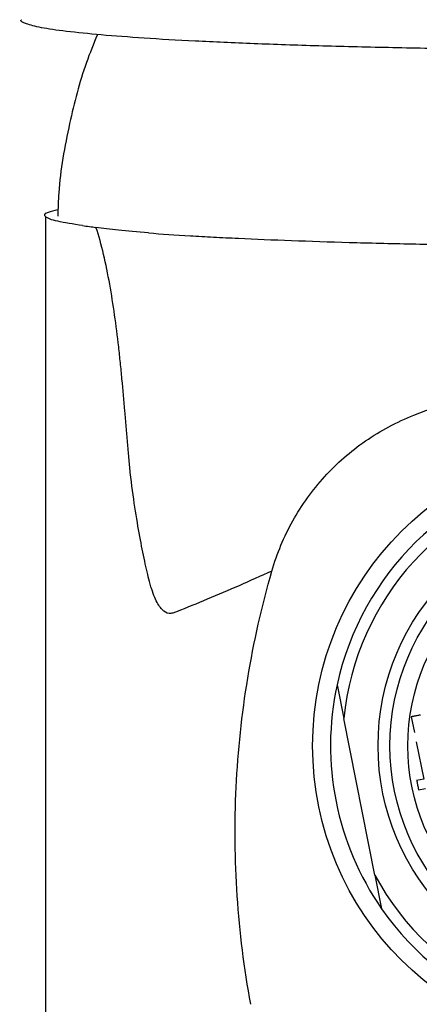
# Model space of a CAD drawing. Header units: millimetres. Extents: x 3856.806 to 3856.856, y 1755.794 to 1755.912.
# Tile 2 of 9: x 3856.806 to 3856.822, y 1755.821 to 1755.863. Entities that reach past the tile are written whole.
import ezdxf

# ---------------------------------------------------------------- set-up
doc = ezdxf.new("R2010")
doc.units = ezdxf.units.MM
doc.layers.add('SANINDUSA', color=3, linetype='Continuous')

msp = doc.modelspace()

# ---------------------------------------------------------------- linework, layer by layer
at = {"layer": 'SANINDUSA'}
for p, q in [((3856.806684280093, 1755.854543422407), (3856.806684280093, 1755.793805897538)), ((3856.818939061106, 1755.834860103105), (3856.819220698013, 1755.83344614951)), ((3856.820531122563, 1755.826867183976), (3856.819220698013, 1755.83344614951)), ((3856.822060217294, 1755.83352388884), (3856.822192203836, 1755.832861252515)), ((3856.822270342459, 1755.832468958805), (3856.822582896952, 1755.830899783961)), ((3856.822582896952, 1755.830899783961), (3856.822285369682, 1755.830840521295)), ((3856.822363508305, 1755.830448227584), (3856.822661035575, 1755.830507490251)), ((3856.820531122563, 1755.826867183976), (3856.82081275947, 1755.825453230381))]:
    msp.add_line(p, q, dxfattribs=at)
for radius in [0.01274999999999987, 0.01000000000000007, 0.009499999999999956, 0.008749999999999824]:
    msp.add_circle((3856.830663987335, 1755.832305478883), radius, dxfattribs=at)
for radius, start, end in [(0.01200000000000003, 34.82143357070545, 167.7085049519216), (0.01150000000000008, 28.2223955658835, 174.3075429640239), (0.01200000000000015, 167.7085049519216, 214.8214335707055), (0.01150000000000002, 208.2223955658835, 354.3075429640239), (0.01200000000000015, 214.8214335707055, 347.7085049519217)]:
    msp.add_arc((3856.830663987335, 1755.832305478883), radius, start, end, dxfattribs=at)
for points, knots in [([(3856.809017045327, 1755.862174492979), (3856.808507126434, 1755.862223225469), (3856.807487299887, 1755.862320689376), (3856.806445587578, 1755.862478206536), (3856.805837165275, 1755.862640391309), (3856.805592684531, 1755.862753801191), (3856.805670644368, 1755.862811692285), (3856.805674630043, 1755.862814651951)], [0, 0, 0, 0, 0.2466761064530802, 0.4933467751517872, 0.740044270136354, 0.9867098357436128, 1, 1, 1, 1]), ([(3856.808866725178, 1755.8621898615), (3856.808705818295, 1755.861798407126), (3856.808208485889, 1755.860588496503), (3856.807650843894, 1755.858361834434), (3856.807244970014, 1755.856197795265), (3856.807210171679, 1755.854889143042), (3856.807201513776, 1755.854563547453)], [0, 0, 0, 0, 0.1616959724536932, 0.4997713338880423, 0.8755419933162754, 1, 1, 1, 1]), ([(3856.830663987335, 1755.861543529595), (3856.829573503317, 1755.8615456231), (3856.827392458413, 1755.861549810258), (3856.824176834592, 1755.861583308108), (3856.82107130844, 1755.86163610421), (3856.818132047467, 1755.861709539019), (3856.815404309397, 1755.861801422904), (3856.812942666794, 1755.861910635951), (3856.810761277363, 1755.862034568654), (3856.809598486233, 1755.862127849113), (3856.809017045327, 1755.862174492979)], [0, 0, 0, 0, 0.1249940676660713, 0.2499969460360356, 0.3749986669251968, 0.499996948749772, 0.6250034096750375, 0.7499925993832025, 0.8749865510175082, 1, 1, 1, 1]), ([(3856.808237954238, 1755.854164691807), (3856.807852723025, 1755.854223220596), (3856.807072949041, 1755.854341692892), (3856.806615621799, 1755.854532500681), (3856.806627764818, 1755.854698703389), (3856.807055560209, 1755.854798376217), (3856.807208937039, 1755.854832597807)], [0, 0, 0, 0, 0.2657619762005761, 0.5379477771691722, 0.8267204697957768, 0.9780111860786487, 0.9780111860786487, 0.9780111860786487, 0.9780111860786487]), ([(3856.811017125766, 1755.853852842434), (3856.810536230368, 1755.853888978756), (3856.810122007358, 1755.853926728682), (3856.809395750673, 1755.854004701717), (3856.809085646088, 1755.854044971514), (3856.808804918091, 1755.854085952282)], [0, 0, 0, 0, 0.5, 0.5, 1, 1, 1, 1]), ([(3856.810243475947, 1755.843787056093), (3856.810225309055, 1755.843991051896), (3856.810206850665, 1755.844197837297), (3856.810170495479, 1755.844619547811), (3856.810152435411, 1755.844833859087), (3856.810116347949, 1755.845267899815), (3856.810098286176, 1755.845487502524), (3856.810060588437, 1755.845927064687), (3856.810041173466, 1755.846147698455), (3856.809982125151, 1755.846814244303), (3856.809941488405, 1755.84726414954), (3856.809877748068, 1755.847943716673), (3856.809856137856, 1755.848171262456), (3856.809810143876, 1755.8486234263), (3856.809785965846, 1755.848848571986), (3856.809658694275, 1755.849969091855), (3856.809536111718, 1755.850847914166), (3856.809306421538, 1755.852123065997), (3856.809221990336, 1755.852541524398), (3856.809031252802, 1755.853350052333), (3856.808926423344, 1755.853736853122), (3856.808804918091, 1755.854085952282)], [0, 0, 0, 0, 0.06249999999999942, 0.06249999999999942, 0.1249999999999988, 0.1249999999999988, 0.1874999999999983, 0.1874999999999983, 0.2499999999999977, 0.2499999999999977, 0.3749999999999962, 0.3749999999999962, 0.4374999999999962, 0.4374999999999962, 0.4999999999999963, 0.4999999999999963, 0.749999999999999, 0.749999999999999, 0.8749999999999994, 0.8749999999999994, 1, 1, 1, 1]), ([(3856.811017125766, 1755.853852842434), (3856.811558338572, 1755.853812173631), (3856.81214310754, 1755.853773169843), (3856.813086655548, 1755.853717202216), (3856.813412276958, 1755.853698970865), (3856.814086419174, 1755.853663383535), (3856.814434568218, 1755.853646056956), (3856.816212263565, 1755.853562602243), (3856.817765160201, 1755.853505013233), (3856.820296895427, 1755.85343283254), (3856.821180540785, 1755.853411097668), (3856.822972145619, 1755.853373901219), (3856.823884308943, 1755.853358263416), (3856.825741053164, 1755.853332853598), (3856.82668562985, 1755.853323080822), (3856.828128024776, 1755.853313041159), (3856.828614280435, 1755.853310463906), (3856.829589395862, 1755.853306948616), (3856.830077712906, 1755.853306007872), (3856.830566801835, 1755.853305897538)], [0, 0, 0, 0, 0.1249999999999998, 0.1249999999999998, 0.1874999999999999, 0.1874999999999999, 0.2499999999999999, 0.2499999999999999, 0.4999999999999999, 0.4999999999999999, 0.6249999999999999, 0.6249999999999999, 0.7499999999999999, 0.7499999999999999, 0.875, 0.875, 0.9375, 0.9375, 1, 1, 1, 1]), ([(3856.822167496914, 1755.846194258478), (3856.82351779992, 1755.846726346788), (3856.824917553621, 1755.847130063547), (3856.827052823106, 1755.84753433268), (3856.827772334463, 1755.847635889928), (3856.829214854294, 1755.847771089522), (3856.829938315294, 1755.847804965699), (3856.830663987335, 1755.847804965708)], [0, 0, 0, 0, 0.4999999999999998, 0.4999999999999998, 0.7499999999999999, 0.7499999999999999, 1, 1, 1, 1]), ([(3856.816202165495, 1755.839646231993), (3856.816414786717, 1755.840386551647), (3856.816708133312, 1755.841088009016), (3856.817264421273, 1755.842084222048), (3856.81746989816, 1755.842407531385), (3856.817919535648, 1755.843031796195), (3856.818160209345, 1755.843328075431), (3856.818928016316, 1755.844171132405), (3856.819501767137, 1755.844673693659), (3856.820769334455, 1755.845548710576), (3856.821450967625, 1755.84591190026), (3856.822167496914, 1755.846194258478)], [0, 0, 0, 0, 0.2499999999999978, 0.2499999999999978, 0.3749999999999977, 0.3749999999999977, 0.4999999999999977, 0.4999999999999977, 0.7499999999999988, 0.7499999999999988, 1, 1, 1, 1]), ([(3856.811054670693, 1755.839200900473), (3856.810988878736, 1755.839461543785), (3856.810921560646, 1755.839749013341), (3856.810785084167, 1755.840382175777), (3856.810716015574, 1755.840727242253), (3856.810509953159, 1755.841853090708), (3856.810373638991, 1755.842728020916), (3856.810243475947, 1755.843787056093)], [0, 0, 0, 0, 0.2499999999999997, 0.2499999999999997, 0.4999999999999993, 0.4999999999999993, 1, 1, 1, 1]), ([(3856.816202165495, 1755.839646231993), (3856.815260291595, 1755.839221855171), (3856.814360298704, 1755.838824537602), (3856.813048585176, 1755.838278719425), (3856.812617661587, 1755.83810343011), (3856.812138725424, 1755.837916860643), (3856.81208530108, 1755.83789329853), (3856.811980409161, 1755.83786483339), (3856.811928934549, 1755.837860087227), (3856.81177723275, 1755.837877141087), (3856.811679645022, 1755.837929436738), (3856.811537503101, 1755.838076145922), (3856.811490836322, 1755.838136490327), (3856.811398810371, 1755.838281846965), (3856.811353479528, 1755.838366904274), (3856.811264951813, 1755.83856143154), (3856.811221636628, 1755.838671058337), (3856.81115801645, 1755.838854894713), (3856.811137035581, 1755.838919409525), (3856.811105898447, 1755.839021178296), (3856.811095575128, 1755.839055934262), (3856.811075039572, 1755.839127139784), (3856.811064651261, 1755.839164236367), (3856.811054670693, 1755.839200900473)], [0, 0, 0, 0, 0.4999999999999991, 0.4999999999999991, 0.7499999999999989, 0.7499999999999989, 0.7812499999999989, 0.7812499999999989, 0.812499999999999, 0.812499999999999, 0.8749999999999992, 0.8749999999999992, 0.9062499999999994, 0.9062499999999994, 0.9374999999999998, 0.9374999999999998, 0.96875, 0.96875, 0.9843750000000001, 0.9843750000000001, 0.9921875, 0.9921875, 1, 1, 1, 1]), ([(3856.815315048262, 1755.82143885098), (3856.814756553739, 1755.824467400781), (3856.81455435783, 1755.827509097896), (3856.814774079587, 1755.832090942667), (3856.814936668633, 1755.833627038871), (3856.815438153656, 1755.83666281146), (3856.815776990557, 1755.838166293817), (3856.816202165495, 1755.839646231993)], [0, 0, 0, 0, 0.4999999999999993, 0.4999999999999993, 0.7499999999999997, 0.7499999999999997, 1, 1, 1, 1])]:
    msp.add_open_spline(points, degree=3, knots=knots, dxfattribs=at)
for points in [[(3856.808237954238, 1755.854164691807), (3856.808435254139, 1755.854138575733), (3856.808624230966, 1755.85411232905), (3856.808804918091, 1755.854085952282)], [(3856.822453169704, 1755.833598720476), (3856.822450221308, 1755.833598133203), (3856.822444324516, 1755.833596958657), (3856.82239896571, 1755.833587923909), (3856.822334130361, 1755.833575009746), (3856.822257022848, 1755.833559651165), (3856.822179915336, 1755.833544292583), (3856.822115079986, 1755.83353137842), (3856.82206972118, 1755.833522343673), (3856.822063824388, 1755.833521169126), (3856.822060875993, 1755.833520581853)], [(3856.822288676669, 1755.830841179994), (3856.822289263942, 1755.830838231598), (3856.822290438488, 1755.830832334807), (3856.822299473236, 1755.830786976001), (3856.822312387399, 1755.830722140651), (3856.822327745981, 1755.830645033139), (3856.822343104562, 1755.830567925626), (3856.822356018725, 1755.830503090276), (3856.822365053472, 1755.83045773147), (3856.822366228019, 1755.830451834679), (3856.822366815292, 1755.830448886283)]]:
    msp.add_open_spline(points, degree=3, dxfattribs=at)

doc.saveas('drawing.dxf')
